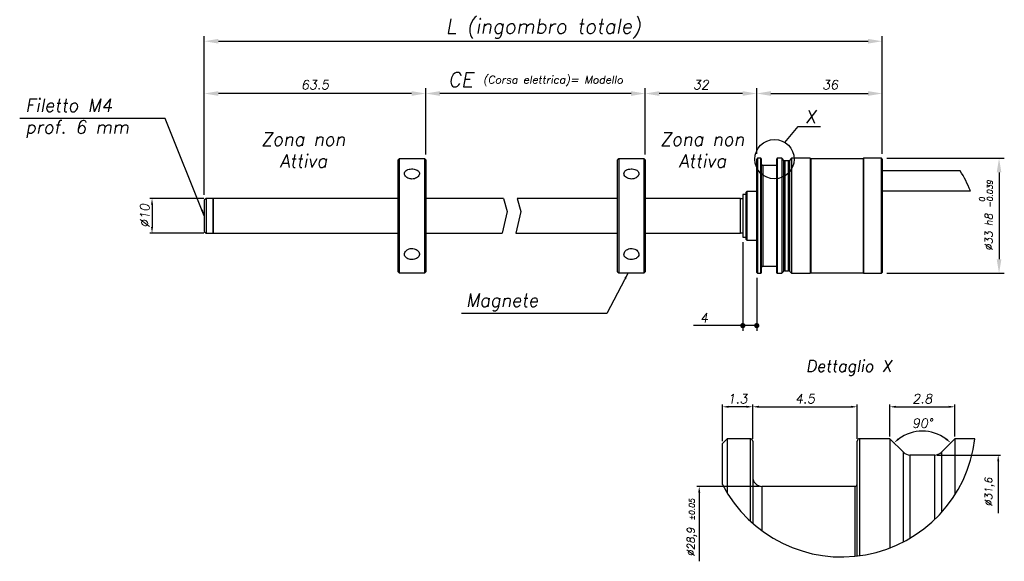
# Model space of a CAD drawing. Header units: millimetres. Extents: x 155 to 1625, y 52 to 706.
# Tile 13 of 23: x 155 to 579, y 426 to 659. Entities that reach past the tile are written whole.
import ezdxf

# ---------------------------------------------------------------- set-up
doc = ezdxf.new("R2010")
doc.units = ezdxf.units.MM
doc.styles.add('DEM2', font='romans.shx', dxfattribs={"oblique": 10, "height": 2.8})
doc.dimstyles.new('AXEGF_STANDARD', dxfattribs={"dimtxt": 2.8, "dimasz": 2.7, "dimexe": 1, "dimexo": 1, "dimgap": 1, "dimtad": 1, "dimdec": 8, "dimdsep": 46, "dimtxsty": 'DEM2', "dimcen": 0, "dimclrd": 256, "dimclre": 256, "dimclrt": 256, "dimadec": 8, "dimazin": 2, "dimtfac": 1, "dimtdec": 8, "dimtmove": 0, "dimatfit": 3, "dimfxl": 1, "dimtolj": 1, "dimarcsym": 0})

msp = doc.modelspace()

# ---------------------------------------------------------------- linework, layer by layer
for p, q in [((234.67056382, 583.23671401), (234.67056382, 651.63671137)), ((240.74556382, 649.38671137), (520.25980168, 649.38671137)), ((526.33480168, 600.93671188), (526.33480168, 651.63671137)), ((234.67056382, 583.23671401), (234.67056382, 629.13671137)), ((329.92056686, 600.63671239), (329.92056686, 629.13671137)), ((329.92056686, 600.63671239), (329.92056686, 629.13671137)), ((424.33479613, 600.63671239), (424.33479613, 629.13671137)), ((424.33479613, 600.63671239), (424.33479613, 629.13671137)), ((472.33479282, 600.93671188), (472.33479282, 629.13671137)), ((472.33479282, 600.93671188), (472.33479282, 629.13671137)), ((526.33480168, 600.93671188), (526.33480168, 629.13671137)), ((323.84556686, 626.88671137), (240.74556382, 626.88671137)), ((418.25979613, 626.88671137), (335.99556686, 626.88671137)), ((466.25979282, 626.88671137), (430.40979613, 626.88671137)), ((478.40979282, 626.88671137), (520.25980168, 626.88671137)), ((412.93479315, 598.83671442), (412.48479112, 598.38671239)), ((412.48479112, 550.0867128), (412.48479112, 598.38671239)), ((423.88479969, 598.83671442), (412.93479315, 598.83671442)), ((412.93479315, 598.83671442), (412.93479315, 549.63671278)), ((424.33479613, 598.38671239), (423.88479969, 598.83671442)), ((423.88479969, 549.63671278), (423.88479969, 598.83671442)), ((424.33479613, 598.38671239), (424.33479613, 550.0867128)), ((472.6347979, 598.98671137), (472.33479282, 598.68671188)), ((472.33479282, 574.2367129), (472.33479282, 598.68671188)), ((474.13478977, 598.98671137), (472.6347979, 598.98671137)), ((472.6347979, 598.98671137), (472.6347979, 574.2367129)), ((474.13478977, 549.48671269), (474.13478977, 598.98671137)), ((474.28479231, 598.83671442), (474.28479231, 549.63671278)), ((481.03479481, 574.2367129), (481.03479481, 598.83671442)), ((483.13479683, 598.98671137), (481.18479735, 598.98671137)), ((481.18479735, 598.98671137), (481.18479735, 574.2367129)), ((484.00906286, 598.11244814), (483.13479683, 598.98671137)), ((483.13479683, 598.98671137), (483.13479683, 549.48671269)), ((484.00906286, 574.2367129), (484.00906286, 598.11244814)), ((486.03626526, 597.93671315), (484.43332127, 597.93671315)), ((484.43332127, 597.93671315), (484.43332127, 550.53671278)), ((486.03626526, 550.53671278), (486.03626526, 597.93671315)), ((487.3347897, 598.98671137), (486.46052367, 598.11244814)), ((486.46052367, 598.11244814), (486.46052367, 550.36097679)), ((495.35979143, 598.98671137), (487.3347897, 598.98671137)), ((487.3347897, 598.98671137), (487.3347897, 549.48671269)), ((495.58479524, 598.76171315), (495.35979143, 598.98671137)), ((495.35979143, 598.98671137), (495.35979143, 549.48671269)), ((518.08479613, 598.76171315), (495.58479524, 598.76171315)), ((495.58479524, 598.76171315), (495.58479524, 549.71171283)), ((518.30978877, 598.98671137), (518.08479613, 598.76171315)), ((518.08479613, 598.76171315), (518.08479613, 549.71171283)), ((526.0347966, 598.98671137), (518.30978877, 598.98671137)), ((518.30978877, 598.98671137), (518.30978877, 549.48671269)), ((526.33480168, 598.68671188), (526.0347966, 598.98671137)), ((526.0347966, 549.48671269), (526.0347966, 598.98671137)), ((526.33480168, 598.68671188), (526.33480168, 549.7867127)), ((528.2847966, 598.98671137), (578.83933747, 598.98671137)), ((481.03479481, 595.9117124), (474.88479129, 595.9117124)), ((474.88479129, 595.9117124), (474.88479129, 552.56171279)), ((559.83268655, 593.60926507), (526.33480168, 593.60926507)), ((576.58933747, 592.91171137), (576.58933747, 555.56171269)), ((468.13478878, 584.73671323), (467.83479488, 584.43671374)), ((472.33479282, 584.73671323), (468.13478878, 584.73671323)), ((468.13478878, 584.73671323), (468.13478878, 574.2367129)), ((526.33480168, 585.05926562), (564.24690968, 585.05926562)), ((234.42055417, 581.73671273), (211.17056382, 581.73671273)), ((235.42055417, 581.73671273), (234.67056382, 580.98671401)), ((234.67056382, 580.98671401), (234.67056382, 567.48671319)), ((238.42056025, 581.73671273), (235.42055417, 581.73671273)), ((235.42055417, 581.73671273), (235.42055417, 566.73671307)), ((318.07056744, 581.73671273), (238.42056025, 581.73671273)), ((238.42056025, 581.73671273), (238.42056025, 566.73671307)), ((238.42056025, 568.50531001), (238.42056025, 581.73671273)), ((363.338984, 581.73671273), (329.92056686, 581.73671273)), ((412.48479112, 581.73671273), (369.19934192, 581.73671273)), ((465.28479642, 581.73671273), (424.33479613, 581.73671273)), ((465.28479642, 568.50531001), (465.28479642, 581.73671273)), ((466.33479184, 581.58671299), (465.28479642, 581.58671299)), ((467.83479488, 583.38671272), (466.33479184, 583.38671272)), ((466.33479184, 583.38671272), (466.33479184, 565.08671308)), ((467.83479488, 574.2367129), (467.83479488, 584.43671374)), ((212.17056382, 579.03671273), (212.17056382, 569.43671307)), ((467.83479488, 564.03671207), (467.83479488, 574.2367129)), ((468.13478878, 574.2367129), (468.13478878, 563.73671258)), ((472.33479282, 549.7867127), (472.33479282, 574.2367129)), ((472.6347979, 574.2367129), (472.6347979, 549.48671269)), ((481.03479481, 549.63671278), (481.03479481, 574.2367129)), ((481.18479735, 574.2367129), (481.18479735, 549.48671269)), ((484.00906286, 550.36097679), (484.00906286, 574.2367129)), ((238.42056025, 566.73671307), (238.42056025, 568.50531001)), ((465.28479642, 566.73671307), (465.28479642, 568.50531001)), ((234.42055417, 566.73671307), (211.17056382, 566.73671307)), ((234.67056382, 567.48671319), (235.42055417, 566.73671307)), ((235.42055417, 566.73671307), (238.42056025, 566.73671307)), ((238.42056025, 566.73671307), (318.07056744, 566.73671307)), ((329.92056686, 566.73671307), (362.85796059, 566.73671307)), ((368.71831852, 566.73671307), (412.48479112, 566.73671307)), ((424.33479613, 566.73671307), (465.28479642, 566.73671307)), ((465.28479642, 566.88671281), (466.33479184, 566.88671281)), ((466.33479184, 565.08671308), (467.83479488, 565.08671308)), ((467.83479488, 564.03671207), (468.13478878, 563.73671258)), ((468.13478878, 563.73671258), (472.33479282, 563.73671258)), ((466.33479184, 562.83671308), (466.33479184, 524.73671269)), ((474.88479129, 552.56171279), (481.03479481, 552.56171279)), ((412.48479112, 550.0867128), (412.93479315, 549.63671278)), ((472.33479282, 549.7867127), (472.6347979, 549.48671269)), ((472.33479282, 547.5367127), (472.33479282, 524.73671269)), ((472.6347979, 549.48671269), (474.13478977, 549.48671269)), ((484.43332127, 550.53671278), (486.03626526, 550.53671278)), ((486.46052367, 550.36097679), (487.3347897, 549.48671269)), ((487.3347897, 549.48671269), (495.35979143, 549.48671269)), ((495.35979143, 549.48671269), (495.58479524, 549.71171283)), ((495.58479524, 549.71171283), (518.08479613, 549.71171283)), ((518.08479613, 549.71171283), (518.30978877, 549.48671269)), ((518.30978877, 549.48671269), (526.0347966, 549.48671269)), ((526.0347966, 549.48671269), (526.33480168, 549.7867127)), ((528.2847966, 549.48671269), (578.83933747, 549.48671269)), ((472.33479282, 526.98671269), (445.18479184, 526.98671269)), ((457.57879972, 477.26850645), (457.57879972, 493.02719822)), ((467.87880069, 492.02719822), (460.27879972, 492.02719822)), ((470.57880069, 478.26850475), (470.57880069, 493.02719822)), ((470.57880069, 478.26850475), (470.57880069, 493.02719822)), ((473.27880069, 492.02719822), (512.87879991, 492.02719822)), ((515.57879991, 478.26850476), (515.57879991, 493.02719822)), ((529.57880034, 479.26849561), (529.57880034, 493.02719822)), ((532.27880034, 492.02719822), (554.87880121, 492.02719822)), ((557.57880121, 479.26849561), (557.57880121, 493.02719822)), ((459.57880191, 478.26849561), (457.57879972, 476.26850645)), ((457.57879972, 458.53563289), (457.57879972, 476.26850645)), ((469.57880169, 478.26849561), (459.57880191, 478.26849561)), ((459.57880191, 478.26849561), (459.57880191, 454.99748628)), ((469.57880169, 442.79698174), (469.57880169, 478.26849561)), ((470.57879999, 477.26850848), (470.57879999, 441.89195971)), ((515.57879991, 427.79467146), (515.57879991, 477.26850848)), ((529.57880034, 478.26849561), (516.57880008, 478.26849561)), ((516.57880008, 478.26849561), (516.57880008, 427.92079489)), ((535.40722936, 472.44008522), (529.57880034, 478.26849561)), ((529.57880034, 478.26849561), (529.57880034, 431.24808262)), ((557.57880121, 478.26849561), (551.75036847, 472.44008522)), ((566.21475428, 478.26849561), (557.57880121, 478.26849561)), ((557.57880121, 478.26849561), (557.57880121, 454.13350205)), ((535.40722936, 433.86677544), (535.40722936, 472.44008522)), ((548.92194554, 471.26849632), (538.23565602, 471.26849632)), ((538.23565602, 471.26849632), (538.23565602, 435.4324628)), ((548.92194554, 443.55562966), (548.92194554, 471.26849632)), ((549.92194554, 471.26849632), (577.21475428, 471.26849632)), ((551.75036847, 472.44008522), (551.75036847, 446.47709172)), ((576.21475428, 468.56849632), (576.21475428, 446.25562994)), ((473.57880064, 457.76850622), (446.57879972, 457.76850622)), ((514.57880161, 457.76850622), (474.57880064, 457.76850622)), ((474.57880064, 457.76850622), (474.57880064, 438.66120915)), ((514.57880161, 457.76850622), (514.57880161, 427.68621336)), ((447.57879972, 455.06850622), (447.57879972, 425.51037705))]:
    msp.add_line(p, q)
at = {"ltscale": 1.5}
for p, q in [((318.52056388, 598.83671442), (318.07056185, 598.38671239)), ((318.07056185, 550.0867128), (318.07056185, 598.38671239)), ((329.47057042, 598.83671442), (318.52056388, 598.83671442)), ((318.52056388, 598.83671442), (318.52056388, 549.63671278)), ((329.92056686, 598.38671239), (329.47057042, 598.83671442)), ((329.47057042, 549.63671278), (329.47057042, 598.83671442)), ((329.92056686, 598.38671239), (329.92056686, 550.0867128)), ((318.07056185, 550.0867128), (318.52056388, 549.63671278))]:
    msp.add_line(p, q, dxfattribs=at)
for points in [[(484.37200427, 605.84623383), (490.19236251, 612.67419891), (499.70155917, 612.67419891)], [(363.338984, 581.73671273), (365.00318368, 576.08043831), (362.85796059, 566.73671307)], [(369.19934192, 581.73671273), (370.8635416, 576.08043831), (368.71831852, 566.73671307)]]:
    msp.add_lwpolyline(points)
at = {"ltscale": 1.5, "flags": 128}
msp.add_lwpolyline([(318.52056388, 549.63671278), (329.47057042, 549.63671278), (329.92056686, 550.0867128)], dxfattribs=at)
at = {"flags": 128}
for points in [[(412.93479315, 549.63671278), (423.88479969, 549.63671278), (424.33479613, 550.0867128)], [(481.18479735, 549.48671269), (483.13479683, 549.48671269), (484.00906286, 550.36097679)]]:
    msp.add_lwpolyline(points, dxfattribs=at)
at = {"const_width": 1.125}
for points in [[(465.77229184, 526.98671269, 1), (466.89729184, 526.98671269, 1)], [(471.77229282, 526.98671269, 1), (472.89729282, 526.98671269, 1)]]:
    msp.add_lwpolyline(points, format="xyb", close=True, dxfattribs=at)
msp.add_circle((479.97239693, 598.60920465), 8.4694236)
for centre, radius, start, end in [((474.13479789, 598.83671695), 0.14999442, 359.9990331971, 90.0031012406), ((481.18478923, 598.83671695), 0.14999442, 89.9968987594, 180.0009668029), ((484.43332366, 598.53670757), 0.59999441, 224.9999072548, 269.9997713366), ((486.03626286, 598.53670757), 0.59999441, 270.0002286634, 315.0000927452), ((474.8847986, 596.5117187), 0.6000063, 180.0006987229, 269.9993012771), ((516.18632873, 565.66087839), 51.82776156, 21.9801683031, 32.6329472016), ((474.88480024, 551.96170485), 0.60000794, 90.0008552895, 179.9992447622), ((474.1347949, 549.63671009), 0.1499974, 269.9980374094, 0.001028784), ((481.18479221, 549.63671009), 0.1499974, 179.998971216, 270.0019625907), ((484.43331969, 549.93673037), 0.59998241, 89.9998496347, 135.0007032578), ((486.03626683, 549.93673037), 0.59998241, 44.9992967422, 90.0001503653), ((543.5787963, 464.26854439), 17.27911232, 53.9619490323, 126.0380326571), ((469.5787882, 477.26849057), 1.00001248, 0.0008125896, 89.9992541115), ((516.57881438, 477.26848858), 1.00001447, 90.000793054, 179.9990735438), ((538.23566324, 475.26848071), 3.99998439, 224.9996582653, 269.9999098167), ((548.92193924, 475.26848071), 3.99998439, 270.0000901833, 315.0003417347), ((474.5788069, 461.76850684), 4.00000621, 180.0000529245, 269.999913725), ((514.57878942, 458.76851112), 1.0000105, 270.00069872, 359.9998348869)]:
    msp.add_arc(centre, radius, start, end)
at = {"ltscale": 3}
msp.add_arc((508.84872958, 485.18257631), 57.78118467, 207.4626251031, 353.1275352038, dxfattribs=at)
at = {"ltscale": 1.5}
for points, knots in [([(323.26376554, 590.14725966), (323.50733029, 590.11686763), (324.10605328, 590.04215894), (325.05377075, 590.17473251), (325.99850536, 590.55816869), (326.73523233, 591.14538907), (327.18670639, 591.86972193), (327.26741667, 592.66312317), (326.93089738, 593.38495766), (326.26839212, 593.92895736), (325.3811877, 594.2863865), (324.35657397, 594.45110036), (323.29935614, 594.41948407), (322.31304365, 594.19412405), (321.48910225, 593.78041104), (320.91146418, 593.17453727), (320.70358601, 592.40883138), (320.91259966, 591.6293683), (321.45799264, 590.94830201), (322.26662747, 590.40262773), (322.92220543, 590.23473355), (323.26376554, 590.14725966)], [0, 0, 0, 0, 0.04308996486, 0.10592235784, 0.16582044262, 0.22065082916, 0.26907289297, 0.31221350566, 0.35508049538, 0.40343620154, 0.45963226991, 0.52163220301, 0.58479501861, 0.6446679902, 0.69832221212, 0.7450014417, 0.78758203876, 0.83171760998, 0.88164701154, 0.93833737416, 1, 1, 1, 1]), ([(323.26376554, 555.47466399), (323.50742605, 555.44905158), (324.10594802, 555.38613789), (325.0451805, 555.49556371), (325.99178993, 555.82331509), (326.7441379, 556.36631093), (327.19973767, 557.10601874), (327.25995875, 557.95405073), (326.93437682, 558.7705633), (326.29316075, 559.46742491), (325.40510637, 559.97244862), (324.36385265, 560.21822632), (323.28585929, 560.1703393), (322.28713609, 559.83891132), (321.46861952, 559.26817283), (320.91560676, 558.5228802), (320.70544009, 557.67999965), (320.89712686, 556.85401115), (321.45481044, 556.17767485), (322.27612506, 555.68827996), (322.9236356, 555.54823042), (323.26376554, 555.47466399)], [0, 0, 0, 0, 0.0415988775, 0.1021825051, 0.1590443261, 0.2104125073, 0.2569564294, 0.3019849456, 0.3496640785, 0.4023921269, 0.4601348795, 0.5208846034, 0.58196111, 0.6413285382, 0.6975051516, 0.7491002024, 0.7959046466, 0.8406106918, 0.8879064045, 0.9411185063, 1, 1, 1, 1])]:
    msp.add_open_spline(points, degree=3, knots=knots, dxfattribs=at)
for points, knots in [([(417.6779948, 590.14725966), (417.92155956, 590.11686763), (418.52028255, 590.04215894), (419.46800002, 590.17473251), (420.41273463, 590.55816869), (421.1494616, 591.14538907), (421.60093566, 591.86972193), (421.68164594, 592.66312317), (421.34512665, 593.38495766), (420.68262139, 593.92895736), (419.79541697, 594.2863865), (418.77080324, 594.45110036), (417.71358541, 594.41948407), (416.72727292, 594.19412405), (415.90333152, 593.78041104), (415.32569345, 593.17453727), (415.11781528, 592.40883138), (415.32682893, 591.6293683), (415.87222191, 590.94830201), (416.68085674, 590.40262773), (417.3364347, 590.23473355), (417.6779948, 590.14725966)], [0, 0, 0, 0, 0.04308996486, 0.10592235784, 0.16582044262, 0.22065082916, 0.26907289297, 0.31221350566, 0.35508049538, 0.40343620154, 0.45963226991, 0.52163220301, 0.58479501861, 0.6446679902, 0.69832221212, 0.7450014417, 0.78758203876, 0.83171760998, 0.88164701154, 0.93833737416, 1, 1, 1, 1]), ([(417.6779948, 555.47466399), (417.92165532, 555.44905158), (418.52017729, 555.38613789), (419.45940977, 555.49556371), (420.4060192, 555.82331509), (421.15836717, 556.36631093), (421.61396694, 557.10601874), (421.67418802, 557.95405073), (421.34860609, 558.7705633), (420.70739002, 559.46742491), (419.81933563, 559.97244862), (418.77808192, 560.21822632), (417.70008856, 560.1703393), (416.70136536, 559.83891132), (415.88284879, 559.26817283), (415.32983603, 558.5228802), (415.11966936, 557.67999965), (415.31135613, 556.85401115), (415.86903971, 556.17767485), (416.69035433, 555.68827996), (417.33786487, 555.54823042), (417.6779948, 555.47466399)], [0, 0, 0, 0, 0.0415988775, 0.1021825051, 0.1590443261, 0.2104125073, 0.2569564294, 0.3019849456, 0.3496640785, 0.4023921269, 0.4601348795, 0.5208846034, 0.58196111, 0.6413285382, 0.6975051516, 0.7491002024, 0.7959046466, 0.8406106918, 0.8879064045, 0.9411185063, 1, 1, 1, 1])]:
    msp.add_open_spline(points, degree=3, knots=knots)
for points in [[(240.74556382, 650.39921137), (240.74556382, 648.37421137), (234.67056382, 649.38671137)], [(520.25980168, 650.39921137), (520.25980168, 648.37421137), (526.33480168, 649.38671137)], [(240.74556382, 627.89921137), (240.74556382, 625.87421137), (234.67056382, 626.88671137)], [(323.84556686, 627.89921137), (323.84556686, 625.87421137), (329.92056686, 626.88671137)], [(335.99556686, 627.89921137), (335.99556686, 625.87421137), (329.92056686, 626.88671137)], [(418.25979613, 627.89921137), (418.25979613, 625.87421137), (424.33479613, 626.88671137)], [(430.40979613, 627.89921137), (430.40979613, 625.87421137), (424.33479613, 626.88671137)], [(466.25979282, 627.89921137), (466.25979282, 625.87421137), (472.33479282, 626.88671137)], [(478.40979282, 627.89921137), (478.40979282, 625.87421137), (472.33479282, 626.88671137)], [(520.25980168, 627.89921137), (520.25980168, 625.87421137), (526.33480168, 626.88671137)], [(575.57683747, 592.91171137), (577.60183747, 592.91171137), (576.58933747, 598.98671137)], [(211.72056382, 579.03671273), (212.62056382, 579.03671273), (212.17056382, 581.73671273)], [(211.72056382, 569.43671307), (212.62056382, 569.43671307), (212.17056382, 566.73671307)], [(575.57683747, 555.56171269), (577.60183747, 555.56171269), (576.58933747, 549.48671269)], [(460.27879972, 492.47719822), (460.27879972, 491.57719822), (457.57879972, 492.02719822)], [(467.87880069, 492.47719822), (467.87880069, 491.57719822), (470.57880069, 492.02719822)], [(473.27880069, 492.47719822), (473.27880069, 491.57719822), (470.57880069, 492.02719822)], [(512.87879991, 492.47719822), (512.87879991, 491.57719822), (515.57879991, 492.02719822)], [(532.27880034, 492.47719822), (532.27880034, 491.57719822), (529.57880034, 492.02719822)], [(554.87880121, 492.47719822), (554.87880121, 491.57719822), (557.57880121, 492.02719822)], [(533.70547734, 477.89880962), (533.12074644, 478.58298049), (531.36059928, 476.48670236)], [(554.03685074, 478.58297714), (553.45211962, 477.89880646), (555.79699723, 476.48669846)], [(575.76475428, 468.56849632), (576.66475428, 468.56849632), (576.21475428, 471.26849632)], [(447.12879972, 455.06850622), (448.02879972, 455.06850622), (447.57879972, 457.76850622)]]:
    msp.add_solid(points)

# ---------------------------------------------------------------- texts
at = {"style": 'DEM2', "oblique": 10}
for s, height, p in [('-0.039', 2.4, (573.81816721, 577.65746259)), (' 0', 2.4, (570.4496406, 578.55137344)), ('%%C33 h8', 3.24, (573.77184481, 559.2068668)), ('%%C31,6', 3.24, (573.65621063, 449.08535335)), ('±0.05', 2.4, (445.60737692, 443.03423874)), ('%%C28,9', 3.24, (445.56105451, 427.54433594))]:
    msp.add_text(s, height=height, rotation=90, dxfattribs=at).set_placement(p)
at = {"style": 'DEM2'}
for s, insert, char_height, attachment_point in [('\\A1;L (ingombro totale)', (380.50268275, 654.78671137), 6.3, 5), ('\\A1;CE {\\H0.5357x;(Corsa elettrica)= Modello}', (377.1276815, 632.28671137), 6.3, 5), ('\\A1;63.5', (282.29556534, 630.6496641), 4, 5), ('\\A1;32', (448.33479448, 630.6496641), 4, 5), ('\\A1;36', (503.90654034, 630.6496641), 4, 5), ('\\A1;Filetto M4\\Pprof. 6 mm', (157.63306906, 616.20783659), 5.625, 4), ('\\A1;X', (495.42831749, 616.92314653), 5.625, 5), ('\\A1;Zona non\\PAttiva', (277.25565561, 602.54169477), 5.625, 5), ('\\A1;Zona non\\PAttiva', (448.90803982, 602.54169477), 5.625, 5), ('\\A1;Magnete', (347.21936398, 536.98473034), 5.625, 4), ('\\A1;4', (449.68479184, 530.3404053), 4, 5), ('\\A1;Dettaglio X', (511.92689459, 508.75814856), 5, 5), ('\\A1;1.3', (464.0788002, 495.51026778), 4, 5), ('\\A1;4.5', (493.0788003, 495.51026778), 4, 5), ('\\A1;2.8', (543.57880078, 495.51026778), 4, 5), ('\\A1;90°', (543.57879906, 484.92494907), 4, 5)]:
    msp.add_mtext(s, dxfattribs=dict(at, insert=insert, char_height=char_height, attachment_point=attachment_point))
at = {"insert": (209.04459231, 574.2367129), "char_height": 4, "attachment_point": 5, "rotation": 90, "style": 'DEM2'}
msp.add_mtext('\\A1;%%C10', dxfattribs=at)

# ---------------------------------------------------------------- leaders
for points in [[(234.67056382, 574.2367136), (217.79261164, 616.09886378), (155.23745876, 616.09886378)], [(416.98751879, 549.63671278), (407.89632524, 532.22062568), (345.34117236, 532.22062568)]]:
    msp.add_leader(points, dimstyle='AXEGF_STANDARD', override={"dimgap": 1, "dimtad": 0, "dimlfac": 1.5})

doc.saveas('drawing.dxf')
